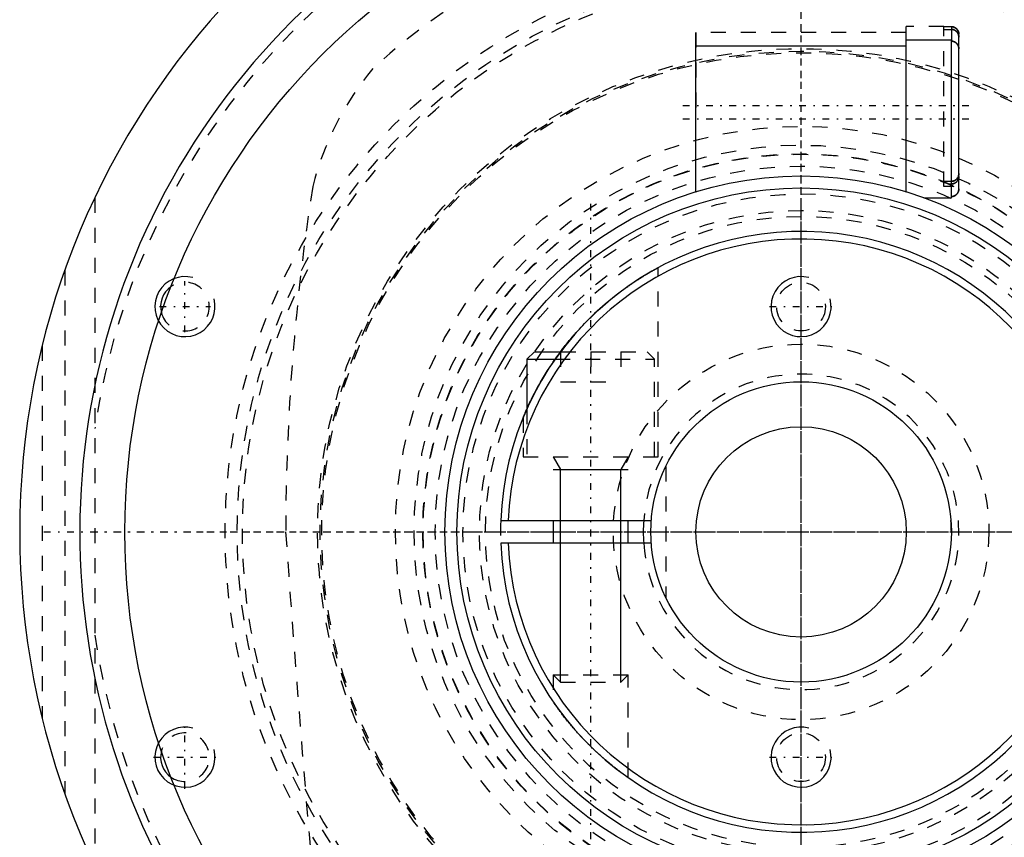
# Model space of a CAD drawing. Extents: x -702 to 139, y -105 to 105.
# Tile 2 of 13: x -702 to -636, y -20 to 34. Entities that reach past the tile are written whole.
import ezdxf

# ---------------------------------------------------------------- set-up
doc = ezdxf.new("R2010")
doc.units = 0
doc.linetypes.add('CENTER', pattern=[1.5, 0.45, -0.5, 0.05, -0.5])
doc.linetypes.add('DASHED', pattern=[2, 1, -1])
for name, color, linetype in [('AM_0', 7, 'CONTINUOUS'), ('AM_10', 7, 'CONTINUOUS'), ('AM_3', 7, 'DASHED'), ('AM_7', 7, 'CENTER')]:
    doc.layers.add(name, color=color, linetype=linetype)

msp = doc.modelspace()

# ---------------------------------------------------------------- linework, layer by layer
at = {"layer": 'AM_0', "color": 7, "linetype": 'CONTINUOUS'}
for p, q in [((-643, 32.35), (-657, 32.35)), ((-657, 22.65), (-657, 32.35)), ((-640, 32.75), (-643, 32.75)), ((-643, 22.643), (-643, 32.75)), ((-640, 22.25), (-640, 32.75)), ((-639.5, 22.836), (-639.5, 32.164)), ((-657, 22.65), (-656.976, 22.65)), ((-643.024, 22.65), (-643, 22.65)), ((-641.837, 22.25), (-640, 22.25)), ((-667.75, 12), (-668.25, 11.5)), ((-667.75, 12), (-666, 12)), ((-668.25, 11.5), (-668.25, 8.182)), ((-668.25, 11.5), (-666.363, 11.5)), ((-669.986, 0.75), (-659.972, 0.75)), ((-666.5, 0.75), (-666.5, -0.75)), ((-661.5, -0.75), (-661.5, 0.75)), ((-659.972, -0.75), (-669.986, -0.75))]:
    msp.add_line(p, q, dxfattribs=at)
for points in [[(-639.5, 32.164, 0), (-639.5, 32.167, 0), (-639.5, 32.174, 0), (-639.5, 32.182, 0), (-639.5, 32.185, 0), (-639.501, 32.189, 0), (-639.501, 32.196, 0), (-639.501, 32.203, 0), (-639.502, 32.21, 0), (-639.503, 32.218, 0), (-639.504, 32.225, 0), (-639.504, 32.229, 0), (-639.505, 32.233, 0), (-639.506, 32.24, 0), (-639.507, 32.247, 0), (-639.508, 32.255, 0), (-639.509, 32.262, 0), (-639.511, 32.27, 0), (-639.512, 32.273, 0), (-639.513, 32.277, 0), (-639.514, 32.284, 0), (-639.516, 32.292, 0), (-639.517, 32.295, 0), (-639.518, 32.299, 0), (-639.52, 32.306, 0), (-639.522, 32.313, 0), (-639.523, 32.317, 0), (-639.524, 32.32, 0), (-639.526, 32.327, 0), (-639.529, 32.334, 0), (-639.531, 32.341, 0), (-639.534, 32.348, 0), (-639.536, 32.354, 0), (-639.538, 32.357, 0), (-639.539, 32.361, 0), (-639.542, 32.367, 0), (-639.544, 32.373, 0), (-639.547, 32.38, 0), (-639.55, 32.386, 0), (-639.554, 32.393, 0), (-639.555, 32.396, 0), (-639.557, 32.4, 0), (-639.56, 32.406, 0), (-639.564, 32.413, 0), (-639.567, 32.419, 0), (-639.571, 32.426, 0), (-639.575, 32.432, 0), (-639.577, 32.435, 0), (-639.579, 32.438, 0), (-639.583, 32.445, 0), (-639.587, 32.451, 0), (-639.591, 32.457, 0), (-639.596, 32.463, 0), (-639.6, 32.469, 0), (-639.602, 32.473, 0), (-639.605, 32.475, 0), (-639.609, 32.481, 0), (-639.614, 32.487, 0), (-639.619, 32.493, 0), (-639.623, 32.498, 0), (-639.628, 32.504, 0), (-639.631, 32.507, 0), (-639.633, 32.509, 0), (-639.638, 32.515, 0), (-639.643, 32.52, 0), (-639.645, 32.522, 0), (-639.647, 32.525, 0), (-639.652, 32.53, 0), (-639.657, 32.534, 0), (-639.66, 32.537, 0), (-639.663, 32.539, 0), (-639.668, 32.544, 0), (-639.673, 32.549, 0), (-639.679, 32.554, 0), (-639.685, 32.559, 0), (-639.69, 32.563, 0), (-639.693, 32.566, 0), (-639.696, 32.568, 0), (-639.702, 32.572, 0), (-639.708, 32.577, 0), (-639.714, 32.581, 0), (-639.721, 32.586, 0), (-639.727, 32.59, 0), (-639.73, 32.592, 0), (-639.733, 32.594, 0), (-639.739, 32.598, 0), (-639.746, 32.602, 0), (-639.752, 32.606, 0), (-639.759, 32.609, 0), (-639.765, 32.613, 0), (-639.769, 32.615, 0), (-639.772, 32.616, 0), (-639.778, 32.62, 0), (-639.785, 32.623, 0), (-639.791, 32.626, 0), (-639.798, 32.629, 0), (-639.804, 32.632, 0), (-639.807, 32.633, 0), (-639.811, 32.634, 0), (-639.817, 32.637, 0), (-639.824, 32.64, 0), (-639.83, 32.642, 0), (-639.837, 32.645, 0), (-639.844, 32.647, 0), (-639.847, 32.648, 0), (-639.851, 32.649, 0), (-639.858, 32.651, 0), (-639.865, 32.653, 0), (-639.869, 32.654, 0), (-639.872, 32.655, 0), (-639.88, 32.657, 0), (-639.887, 32.659, 0), (-639.891, 32.66, 0), (-639.894, 32.661, 0), (-639.902, 32.662, 0), (-639.909, 32.664, 0), (-639.916, 32.665, 0), (-639.924, 32.666, 0), (-639.931, 32.667, 0), (-639.935, 32.668, 0), (-639.939, 32.668, 0), (-639.946, 32.669, 0), (-639.953, 32.67, 0), (-639.961, 32.671, 0), (-639.968, 32.671, 0), (-639.975, 32.672, 0), (-639.979, 32.672, 0), (-639.982, 32.672, 0), (-639.99, 32.672, 0), (-639.997, 32.672, 0), (-640, 32.672, 0)], [(-639.939, 32.669, 0), (-639.935, 32.668, 0), (-639.927, 32.667, 0), (-639.918, 32.665, 0), (-639.914, 32.665, 0), (-639.91, 32.664, 0), (-639.902, 32.662, 0), (-639.893, 32.661, 0), (-639.885, 32.659, 0), (-639.877, 32.657, 0), (-639.869, 32.655, 0), (-639.865, 32.653, 0), (-639.861, 32.652, 0), (-639.853, 32.65, 0), (-639.845, 32.647, 0), (-639.837, 32.645, 0), (-639.83, 32.642, 0), (-639.822, 32.639, 0), (-639.818, 32.638, 0), (-639.815, 32.636, 0), (-639.808, 32.633, 0), (-639.8, 32.63, 0), (-639.797, 32.628, 0)], [(-639.775, 32.618, 0), (-639.77, 32.615, 0), (-639.76, 32.61, 0), (-639.75, 32.604, 0), (-639.746, 32.602, 0), (-639.741, 32.599, 0), (-639.731, 32.593, 0), (-639.722, 32.586, 0), (-639.712, 32.58, 0), (-639.703, 32.573, 0), (-639.694, 32.566, 0), (-639.69, 32.563, 0), (-639.686, 32.559, 0), (-639.677, 32.552, 0), (-639.669, 32.545, 0), (-639.661, 32.538, 0), (-639.653, 32.531, 0), (-639.646, 32.523, 0), (-639.642, 32.519, 0), (-639.639, 32.516, 0), (-639.631, 32.508, 0), (-639.624, 32.5, 0), (-639.621, 32.495, 0)], [(-639.605, 32.476, 0), (-639.599, 32.468, 0), (-639.588, 32.453, 0), (-639.578, 32.437, 0), (-639.573, 32.429, 0), (-639.568, 32.42, 0), (-639.559, 32.404, 0), (-639.551, 32.387, 0), (-639.543, 32.371, 0), (-639.536, 32.355, 0), (-639.53, 32.338, 0), (-639.527, 32.329, 0), (-639.524, 32.32, 0), (-639.519, 32.302, 0), (-639.514, 32.284, 0), (-639.51, 32.265, 0), (-639.507, 32.247, 0), (-639.504, 32.228, 0), (-639.503, 32.219, 0), (-639.502, 32.209, 0), (-639.501, 32.191, 0), (-639.5, 32.173, 0), (-639.5, 32.164, 0)], [(-640, 22.328, 0), (-639.997, 22.328, 0), (-639.99, 22.328, 0), (-639.982, 22.328, 0), (-639.979, 22.328, 0), (-639.975, 22.328, 0), (-639.968, 22.329, 0), (-639.961, 22.329, 0), (-639.953, 22.33, 0), (-639.946, 22.331, 0), (-639.939, 22.332, 0), (-639.935, 22.332, 0), (-639.931, 22.333, 0), (-639.924, 22.334, 0), (-639.916, 22.335, 0), (-639.909, 22.336, 0), (-639.902, 22.338, 0), (-639.894, 22.339, 0), (-639.891, 22.34, 0), (-639.887, 22.341, 0), (-639.88, 22.343, 0), (-639.872, 22.345, 0), (-639.869, 22.346, 0), (-639.865, 22.347, 0), (-639.858, 22.349, 0), (-639.851, 22.351, 0), (-639.847, 22.352, 0), (-639.844, 22.353, 0), (-639.837, 22.355, 0), (-639.83, 22.358, 0), (-639.824, 22.36, 0), (-639.817, 22.363, 0), (-639.811, 22.366, 0), (-639.807, 22.367, 0), (-639.804, 22.368, 0), (-639.798, 22.371, 0), (-639.791, 22.374, 0), (-639.785, 22.377, 0), (-639.778, 22.38, 0), (-639.772, 22.384, 0), (-639.769, 22.385, 0), (-639.765, 22.387, 0), (-639.759, 22.391, 0), (-639.752, 22.394, 0), (-639.746, 22.398, 0), (-639.739, 22.402, 0), (-639.733, 22.406, 0), (-639.73, 22.408, 0), (-639.727, 22.41, 0), (-639.721, 22.414, 0), (-639.714, 22.419, 0), (-639.708, 22.423, 0), (-639.702, 22.428, 0), (-639.696, 22.432, 0), (-639.693, 22.434, 0), (-639.69, 22.437, 0), (-639.685, 22.441, 0), (-639.679, 22.446, 0), (-639.673, 22.451, 0), (-639.668, 22.456, 0), (-639.663, 22.461, 0), (-639.66, 22.463, 0), (-639.657, 22.466, 0), (-639.652, 22.47, 0), (-639.647, 22.475, 0), (-639.645, 22.478, 0), (-639.643, 22.48, 0), (-639.638, 22.485, 0), (-639.633, 22.491, 0), (-639.631, 22.493, 0), (-639.628, 22.496, 0), (-639.623, 22.502, 0), (-639.619, 22.507, 0), (-639.614, 22.513, 0), (-639.609, 22.519, 0), (-639.605, 22.525, 0), (-639.602, 22.527, 0), (-639.6, 22.531, 0), (-639.596, 22.537, 0), (-639.591, 22.543, 0), (-639.587, 22.549, 0), (-639.583, 22.555, 0), (-639.579, 22.562, 0), (-639.577, 22.565, 0), (-639.575, 22.568, 0), (-639.571, 22.574, 0), (-639.567, 22.581, 0), (-639.564, 22.587, 0), (-639.56, 22.594, 0), (-639.557, 22.6, 0), (-639.555, 22.604, 0), (-639.554, 22.607, 0), (-639.55, 22.614, 0), (-639.547, 22.62, 0), (-639.544, 22.627, 0), (-639.542, 22.633, 0), (-639.539, 22.639, 0), (-639.538, 22.643, 0), (-639.536, 22.646, 0), (-639.534, 22.652, 0), (-639.531, 22.659, 0), (-639.529, 22.666, 0), (-639.526, 22.673, 0), (-639.524, 22.68, 0), (-639.523, 22.683, 0), (-639.522, 22.687, 0), (-639.52, 22.694, 0), (-639.518, 22.701, 0), (-639.517, 22.705, 0), (-639.516, 22.708, 0), (-639.514, 22.716, 0), (-639.513, 22.723, 0), (-639.512, 22.727, 0), (-639.511, 22.73, 0), (-639.509, 22.738, 0), (-639.508, 22.745, 0), (-639.507, 22.753, 0), (-639.506, 22.76, 0), (-639.505, 22.767, 0), (-639.504, 22.771, 0), (-639.504, 22.775, 0), (-639.503, 22.782, 0), (-639.502, 22.79, 0), (-639.501, 22.797, 0), (-639.501, 22.804, 0), (-639.501, 22.811, 0), (-639.5, 22.815, 0), (-639.5, 22.818, 0), (-639.5, 22.826, 0), (-639.5, 22.833, 0), (-639.5, 22.836, 0)], [(-639.797, 22.372, 0), (-639.8, 22.37, 0), (-639.806, 22.368, 0), (-639.812, 22.365, 0), (-639.815, 22.364, 0), (-639.818, 22.363, 0), (-639.824, 22.36, 0), (-639.83, 22.358, 0), (-639.837, 22.356, 0), (-639.843, 22.353, 0), (-639.85, 22.351, 0), (-639.853, 22.35, 0), (-639.856, 22.349, 0), (-639.863, 22.347, 0), (-639.869, 22.345, 0), (-639.876, 22.344, 0), (-639.883, 22.342, 0), (-639.89, 22.34, 0), (-639.893, 22.339, 0), (-639.897, 22.339, 0), (-639.904, 22.337, 0), (-639.911, 22.336, 0), (-639.914, 22.335, 0)], [(-639.605, 22.524, 0), (-639.609, 22.519, 0), (-639.617, 22.509, 0), (-639.625, 22.5, 0), (-639.629, 22.495, 0), (-639.633, 22.491, 0), (-639.641, 22.482, 0), (-639.649, 22.474, 0), (-639.658, 22.465, 0), (-639.667, 22.457, 0), (-639.676, 22.449, 0), (-639.68, 22.445, 0), (-639.685, 22.441, 0), (-639.695, 22.433, 0), (-639.705, 22.425, 0), (-639.715, 22.418, 0), (-639.726, 22.411, 0), (-639.737, 22.404, 0), (-639.742, 22.401, 0), (-639.747, 22.397, 0), (-639.758, 22.391, 0), (-639.769, 22.385, 0), (-639.775, 22.382, 0)], [(-639.552, 22.61, 0), (-639.558, 22.599, 0), (-639.57, 22.577, 0), (-639.583, 22.555, 0), (-639.59, 22.545, 0)], [(-639.5, 22.836, 0), (-639.5, 22.831, 0), (-639.5, 22.819, 0), (-639.501, 22.808, 0), (-639.501, 22.802, 0), (-639.502, 22.796, 0), (-639.503, 22.785, 0), (-639.504, 22.773, 0), (-639.505, 22.761, 0), (-639.507, 22.749, 0), (-639.509, 22.737, 0), (-639.511, 22.731, 0), (-639.512, 22.726, 0), (-639.515, 22.714, 0), (-639.518, 22.702, 0), (-639.521, 22.691, 0), (-639.524, 22.68, 0), (-639.528, 22.669, 0), (-639.53, 22.663, 0), (-639.532, 22.658, 0), (-639.536, 22.647, 0), (-639.54, 22.637, 0), (-639.542, 22.632, 0)], [(-666, 12, 0), (-665.95, 12.067, 0), (-665.847, 12.201, 0), (-665.743, 12.335, 0), (-665.69, 12.402, 0), (-665.637, 12.469, 0), (-665.531, 12.602, 0), (-665.423, 12.733, 0), (-665.313, 12.865, 0), (-665.203, 12.995, 0), (-665.092, 13.124, 0), (-665.036, 13.188, 0), (-664.98, 13.252, 0), (-664.866, 13.379, 0), (-664.752, 13.504, 0), (-664.638, 13.628, 0), (-664.523, 13.751, 0), (-664.407, 13.872, 0), (-664.349, 13.932, 0), (-664.291, 13.992, 0), (-664.175, 14.109, 0), (-664.058, 14.226, 0), (-664, 14.283, 0)], [(-668.5, 7.599, 0), (-668.5, 7.6, 0), (-668.498, 7.605, 0), (-668.494, 7.614, 0), (-668.491, 7.62, 0), (-668.489, 7.627, 0), (-668.481, 7.645, 0), (-668.473, 7.666, 0), (-668.462, 7.691, 0), (-668.451, 7.719, 0), (-668.437, 7.75, 0), (-668.43, 7.767, 0), (-668.423, 7.785, 0), (-668.407, 7.822, 0), (-668.39, 7.862, 0), (-668.371, 7.905, 0), (-668.352, 7.95, 0), (-668.331, 7.998, 0), (-668.32, 8.023, 0), (-668.309, 8.048, 0), (-668.286, 8.1, 0), (-668.262, 8.154, 0), (-668.25, 8.182, 0)], [(-661.5, -16.363, 0), (-661.5, -16.363, 0), (-661.503, -16.361, 0), (-661.509, -16.357, 0), (-661.513, -16.354, 0), (-661.518, -16.35, 0), (-661.53, -16.342, 0), (-661.546, -16.331, 0), (-661.564, -16.318, 0), (-661.585, -16.303, 0), (-661.61, -16.285, 0), (-661.623, -16.276, 0), (-661.637, -16.266, 0), (-661.667, -16.245, 0), (-661.699, -16.221, 0), (-661.735, -16.196, 0), (-661.772, -16.168, 0), (-661.812, -16.139, 0), (-661.833, -16.124, 0), (-661.855, -16.108, 0), (-661.899, -16.076, 0), (-661.944, -16.042, 0), (-661.968, -16.024, 0), (-661.992, -16.006, 0), (-662.04, -15.97, 0), (-662.09, -15.932, 0), (-662.115, -15.913, 0), (-662.141, -15.894, 0), (-662.192, -15.854, 0), (-662.246, -15.813, 0), (-662.3, -15.77, 0), (-662.356, -15.726, 0), (-662.414, -15.681, 0), (-662.443, -15.658, 0), (-662.472, -15.635, 0), (-662.532, -15.587, 0), (-662.593, -15.538, 0), (-662.655, -15.487, 0), (-662.717, -15.436, 0), (-662.781, -15.383, 0), (-662.813, -15.357, 0), (-662.845, -15.33, 0), (-662.91, -15.275, 0), (-662.975, -15.22, 0), (-663.041, -15.164, 0), (-663.107, -15.107, 0), (-663.173, -15.049, 0), (-663.206, -15.02, 0), (-663.239, -14.991, 0), (-663.306, -14.932, 0), (-663.372, -14.872, 0), (-663.439, -14.812, 0), (-663.505, -14.752, 0), (-663.571, -14.692, 0), (-663.603, -14.661, 0), (-663.636, -14.631, 0), (-663.701, -14.57, 0), (-663.765, -14.509, 0), (-663.829, -14.449, 0), (-663.892, -14.388, 0), (-663.954, -14.328, 0), (-663.985, -14.298, 0), (-664.015, -14.268, 0), (-664.076, -14.207, 0), (-664.138, -14.146, 0), (-664.169, -14.116, 0), (-664.2, -14.084, 0), (-664.261, -14.022, 0), (-664.323, -13.959, 0), (-664.354, -13.927, 0), (-664.385, -13.895, 0), (-664.447, -13.831, 0), (-664.508, -13.766, 0), (-664.57, -13.701, 0), (-664.631, -13.636, 0), (-664.692, -13.57, 0), (-664.722, -13.538, 0), (-664.752, -13.505, 0), (-664.812, -13.439, 0), (-664.872, -13.372, 0), (-664.931, -13.306, 0), (-664.99, -13.24, 0), (-665.048, -13.174, 0), (-665.077, -13.141, 0), (-665.106, -13.108, 0), (-665.163, -13.042, 0), (-665.219, -12.976, 0), (-665.274, -12.911, 0), (-665.329, -12.846, 0), (-665.383, -12.782, 0), (-665.409, -12.749, 0), (-665.436, -12.718, 0), (-665.488, -12.654, 0), (-665.539, -12.591, 0), (-665.589, -12.529, 0), (-665.639, -12.467, 0), (-665.687, -12.407, 0), (-665.711, -12.376, 0), (-665.734, -12.347, 0), (-665.78, -12.288, 0), (-665.825, -12.23, 0), (-665.869, -12.173, 0), (-665.911, -12.117, 0), (-665.953, -12.062, 0), (-665.974, -12.034, 0), (-665.995, -12.007, 0), (-666.036, -11.952, 0), (-666.076, -11.898, 0), (-666.096, -11.872, 0), (-666.115, -11.845, 0), (-666.153, -11.793, 0), (-666.19, -11.743, 0), (-666.208, -11.718, 0), (-666.225, -11.694, 0), (-666.259, -11.647, 0), (-666.291, -11.602, 0), (-666.321, -11.559, 0), (-666.349, -11.519, 0), (-666.376, -11.482, 0), (-666.388, -11.465, 0), (-666.399, -11.448, 0), (-666.421, -11.417, 0), (-666.44, -11.389, 0), (-666.457, -11.365, 0), (-666.471, -11.345, 0), (-666.482, -11.328, 0), (-666.487, -11.322, 0), (-666.491, -11.316, 0), (-666.497, -11.307, 0), (-666.5, -11.303, 0), (-666.5, -11.303, 0)]]:
    msp.add_polyline3d(points, dxfattribs=at)
for radius in [45, 23.7, 22.9, 10, 7]:
    msp.add_circle((-650, 0), radius, dxfattribs=at)
for centre, radius, start, end in [((-650, 0), 52, 95.6838, 264.3162), ((-650, 0), 48, 81.61446, 295.74352), ((-650, 0), 20, 182.1491, 177.8509), ((-650, 0), 19.5, 182.20423, 177.79577), ((-691, 15), 1.621, 125.21, 194.59954), ((-650, 0), 10.5, 175.90396, 184.09604), ((-691, -15), 1.621, 165.40046, 234.79)]:
    msp.add_arc(centre, radius, start, end, dxfattribs=at)
at = {"layer": 'AM_10', "color": 7, "linetype": 'CONTINUOUS'}
for p, q in [((-666.5, 5), (-666.01, 4.15)), ((-661.5, 5), (-661.99, 4.15)), ((-666.5, 4.15), (-661.5, 4.15)), ((-666.01, -10), (-666.01, 4.15)), ((-661.99, -10), (-661.99, 4.15))]:
    msp.add_line(p, q, dxfattribs=at)
for centre in [(-691, 15), (-650, 15), (-691, -15), (-650, -15)]:
    msp.add_arc(centre, 2, 75, 15, dxfattribs=at)
at = {"layer": 'AM_3', "color": 6, "linetype": 'DASHED'}
for p, q in [((-640.5, 33.65), (-643, 33.65)), ((-643, 32.75), (-643, 33.65)), ((-640.5, 23), (-640.5, 33.65)), ((-640, 33.635), (-640.5, 33.635)), ((-640.5, 33.46), (-640, 33.46)), ((-640, 33.635), (-640, 32.672)), ((-639.988, 33.46), (-640, 33.46)), ((-643, 33.25), (-657, 33.25)), ((-657, 32.35), (-657, 33.25)), ((-657, 33.25), (-657, 27.5)), ((-639.5, 32.164), (-639.5, 33.133)), ((-639.5, 32.939), (-639.5, 32.951)), ((-640, 23.34), (-640.5, 23.34)), ((-640.5, 23.287), (-640.5, 23.34)), ((-639.825, 23), (-640.5, 23)), ((-640.207, 23.165), (-640, 23.165)), ((-697, 22.249), (-697, -22.249)), ((-699, 17.407), (-699, -17.407)), ((-659.5, 5), (-659.5, 17.6)), ((-700.5, 12.4), (-700.5, -12.4)), ((-666, 12), (-660.25, 12)), ((-666, 12), (-666, 10)), ((-664, 12), (-664, 10)), ((-662, 12), (-662, 10)), ((-659.75, 11.5), (-660.25, 12)), ((-666.363, 11.5), (-659.75, 11.5)), ((-659.75, 5), (-659.75, 11.5)), ((-666, 10), (-662, 10)), ((-668.25, 8.182), (-668.25, 5)), ((-668.5, 7.599), (-668.5, 5)), ((-668.5, 5), (-659.5, 5)), ((-659, 4.359), (-659, -4.359)), ((-666.5, -9.509), (-666.5, -11.303)), ((-666.5, -9.509), (-666.01, -10)), ((-666.5, -9.509), (-661.5, -9.509)), ((-661.99, -10), (-661.5, -9.509)), ((-661.5, -16.363), (-661.5, -9.509)), ((-666.01, -10), (-661.99, -10))]:
    msp.add_line(p, q, dxfattribs=at)
for points in [[(-639.5, 33.133, 0), (-639.5, 33.137, 0), (-639.5, 33.144, 0), (-639.5, 33.151, 0), (-639.5, 33.154, 0), (-639.501, 33.158, 0), (-639.501, 33.165, 0), (-639.502, 33.172, 0), (-639.502, 33.179, 0), (-639.503, 33.187, 0), (-639.504, 33.194, 0), (-639.504, 33.198, 0), (-639.505, 33.201, 0), (-639.506, 33.209, 0), (-639.507, 33.216, 0), (-639.508, 33.223, 0), (-639.51, 33.231, 0), (-639.511, 33.238, 0), (-639.512, 33.242, 0), (-639.513, 33.245, 0), (-639.514, 33.253, 0), (-639.516, 33.26, 0), (-639.517, 33.264, 0), (-639.518, 33.267, 0), (-639.52, 33.274, 0), (-639.522, 33.281, 0), (-639.523, 33.285, 0), (-639.524, 33.288, 0), (-639.527, 33.295, 0), (-639.529, 33.302, 0), (-639.532, 33.309, 0), (-639.534, 33.315, 0), (-639.537, 33.322, 0), (-639.538, 33.325, 0), (-639.539, 33.328, 0), (-639.542, 33.334, 0), (-639.545, 33.341, 0), (-639.548, 33.347, 0), (-639.551, 33.354, 0), (-639.554, 33.36, 0), (-639.556, 33.364, 0), (-639.558, 33.367, 0), (-639.561, 33.373, 0), (-639.565, 33.38, 0), (-639.568, 33.386, 0), (-639.572, 33.393, 0), (-639.576, 33.399, 0), (-639.578, 33.402, 0), (-639.58, 33.405, 0), (-639.584, 33.412, 0), (-639.588, 33.418, 0), (-639.593, 33.424, 0), (-639.597, 33.43, 0), (-639.601, 33.436, 0), (-639.604, 33.439, 0), (-639.606, 33.442, 0), (-639.61, 33.448, 0), (-639.615, 33.453, 0), (-639.62, 33.459, 0), (-639.624, 33.464, 0), (-639.629, 33.47, 0), (-639.632, 33.472, 0), (-639.634, 33.475, 0), (-639.639, 33.48, 0), (-639.644, 33.485, 0), (-639.646, 33.488, 0), (-639.649, 33.49, 0), (-639.654, 33.495, 0), (-639.659, 33.5, 0), (-639.661, 33.502, 0), (-639.664, 33.505, 0), (-639.669, 33.509, 0), (-639.675, 33.514, 0), (-639.68, 33.519, 0), (-639.686, 33.523, 0), (-639.692, 33.528, 0), (-639.695, 33.53, 0), (-639.698, 33.533, 0), (-639.704, 33.537, 0), (-639.71, 33.541, 0), (-639.716, 33.546, 0), (-639.722, 33.55, 0), (-639.728, 33.554, 0), (-639.731, 33.556, 0), (-639.734, 33.558, 0), (-639.741, 33.562, 0), (-639.747, 33.566, 0), (-639.754, 33.57, 0), (-639.76, 33.573, 0), (-639.767, 33.577, 0), (-639.77, 33.578, 0), (-639.773, 33.58, 0), (-639.779, 33.583, 0), (-639.786, 33.586, 0), (-639.792, 33.589, 0), (-639.799, 33.592, 0), (-639.805, 33.595, 0), (-639.808, 33.596, 0), (-639.812, 33.598, 0), (-639.818, 33.6, 0), (-639.825, 33.603, 0), (-639.831, 33.605, 0), (-639.838, 33.608, 0), (-639.845, 33.61, 0), (-639.848, 33.611, 0), (-639.852, 33.612, 0), (-639.859, 33.614, 0), (-639.866, 33.616, 0), (-639.87, 33.617, 0), (-639.873, 33.618, 0), (-639.88, 33.62, 0), (-639.888, 33.622, 0), (-639.891, 33.623, 0), (-639.895, 33.624, 0), (-639.902, 33.625, 0), (-639.91, 33.626, 0), (-639.917, 33.628, 0), (-639.924, 33.629, 0), (-639.932, 33.63, 0), (-639.935, 33.631, 0), (-639.939, 33.631, 0), (-639.946, 33.632, 0), (-639.954, 33.633, 0), (-639.961, 33.633, 0), (-639.968, 33.634, 0), (-639.975, 33.634, 0), (-639.979, 33.634, 0), (-639.983, 33.634, 0), (-639.99, 33.635, 0), (-639.997, 33.635, 0), (-640, 33.635, 0)], [(-640, 33.635, 0), (-639.997, 33.635, 0), (-639.99, 33.635, 0), (-639.983, 33.634, 0), (-639.98, 33.634, 0), (-639.977, 33.634, 0), (-639.97, 33.634, 0), (-639.963, 33.633, 0), (-639.956, 33.633, 0), (-639.949, 33.632, 0), (-639.942, 33.631, 0), (-639.939, 33.631, 0), (-639.935, 33.63, 0), (-639.928, 33.63, 0), (-639.921, 33.628, 0), (-639.914, 33.627, 0), (-639.907, 33.626, 0), (-639.9, 33.625, 0), (-639.896, 33.624, 0), (-639.893, 33.623, 0), (-639.886, 33.622, 0), (-639.879, 33.62, 0), (-639.876, 33.619, 0), (-639.872, 33.618, 0), (-639.865, 33.616, 0), (-639.859, 33.614, 0), (-639.855, 33.613, 0), (-639.852, 33.612, 0), (-639.845, 33.61, 0), (-639.839, 33.608, 0), (-639.832, 33.606, 0), (-639.826, 33.603, 0), (-639.82, 33.601, 0), (-639.817, 33.6, 0), (-639.813, 33.599, 0), (-639.807, 33.596, 0), (-639.801, 33.593, 0), (-639.795, 33.591, 0), (-639.789, 33.588, 0), (-639.783, 33.585, 0), (-639.78, 33.583, 0), (-639.777, 33.582, 0), (-639.771, 33.579, 0), (-639.764, 33.576, 0), (-639.758, 33.572, 0), (-639.752, 33.569, 0), (-639.746, 33.565, 0), (-639.743, 33.563, 0), (-639.74, 33.561, 0), (-639.734, 33.558, 0), (-639.728, 33.554, 0), (-639.722, 33.55, 0), (-639.716, 33.546, 0), (-639.71, 33.542, 0), (-639.707, 33.54, 0), (-639.704, 33.538, 0), (-639.699, 33.533, 0), (-639.693, 33.529, 0), (-639.687, 33.525, 0), (-639.682, 33.52, 0), (-639.677, 33.516, 0), (-639.674, 33.514, 0), (-639.671, 33.511, 0), (-639.666, 33.507, 0), (-639.661, 33.502, 0), (-639.659, 33.5, 0), (-639.656, 33.498, 0), (-639.652, 33.493, 0), (-639.647, 33.488, 0), (-639.645, 33.486, 0), (-639.642, 33.484, 0), (-639.638, 33.479, 0), (-639.633, 33.474, 0), (-639.628, 33.469, 0), (-639.624, 33.464, 0), (-639.619, 33.458, 0), (-639.617, 33.456, 0), (-639.615, 33.453, 0), (-639.61, 33.448, 0), (-639.606, 33.442, 0), (-639.602, 33.437, 0), (-639.598, 33.431, 0), (-639.593, 33.425, 0), (-639.591, 33.422, 0), (-639.589, 33.419, 0), (-639.585, 33.413, 0), (-639.581, 33.407, 0), (-639.577, 33.401, 0), (-639.574, 33.395, 0), (-639.57, 33.389, 0), (-639.568, 33.386, 0), (-639.566, 33.383, 0), (-639.563, 33.377, 0), (-639.56, 33.371, 0), (-639.556, 33.365, 0), (-639.553, 33.358, 0), (-639.55, 33.352, 0), (-639.549, 33.349, 0), (-639.547, 33.346, 0), (-639.544, 33.34, 0), (-639.542, 33.334, 0), (-639.539, 33.328, 0), (-639.537, 33.322, 0), (-639.534, 33.315, 0), (-639.533, 33.312, 0), (-639.532, 33.309, 0), (-639.529, 33.303, 0), (-639.527, 33.296, 0), (-639.526, 33.293, 0), (-639.525, 33.29, 0), (-639.523, 33.283, 0), (-639.521, 33.277, 0), (-639.52, 33.273, 0), (-639.519, 33.27, 0), (-639.517, 33.263, 0), (-639.515, 33.256, 0), (-639.514, 33.249, 0), (-639.512, 33.242, 0), (-639.51, 33.235, 0), (-639.51, 33.232, 0), (-639.509, 33.228, 0), (-639.508, 33.221, 0), (-639.507, 33.214, 0), (-639.505, 33.207, 0), (-639.504, 33.2, 0), (-639.504, 33.193, 0), (-639.503, 33.19, 0), (-639.503, 33.186, 0), (-639.502, 33.179, 0), (-639.502, 33.172, 0), (-639.501, 33.169, 0)], [(-640, 33.46, 0), (-639.996, 33.46, 0), (-639.989, 33.46, 0), (-639.982, 33.46, 0), (-639.979, 33.459, 0), (-639.975, 33.459, 0), (-639.968, 33.459, 0), (-639.96, 33.458, 0), (-639.953, 33.458, 0), (-639.945, 33.457, 0), (-639.938, 33.456, 0), (-639.934, 33.455, 0), (-639.93, 33.455, 0), (-639.923, 33.454, 0), (-639.915, 33.452, 0), (-639.908, 33.451, 0), (-639.9, 33.449, 0), (-639.893, 33.448, 0), (-639.889, 33.447, 0), (-639.886, 33.446, 0), (-639.878, 33.444, 0), (-639.871, 33.442, 0), (-639.867, 33.441, 0), (-639.864, 33.44, 0), (-639.856, 33.438, 0), (-639.849, 33.436, 0), (-639.846, 33.435, 0), (-639.842, 33.433, 0), (-639.835, 33.431, 0), (-639.829, 33.428, 0), (-639.822, 33.426, 0), (-639.815, 33.423, 0), (-639.809, 33.42, 0), (-639.806, 33.419, 0), (-639.802, 33.418, 0), (-639.796, 33.415, 0), (-639.789, 33.412, 0), (-639.783, 33.408, 0), (-639.776, 33.405, 0), (-639.769, 33.401, 0), (-639.766, 33.4, 0), (-639.763, 33.398, 0), (-639.756, 33.394, 0), (-639.75, 33.39, 0), (-639.743, 33.386, 0), (-639.737, 33.382, 0), (-639.731, 33.378, 0), (-639.727, 33.376, 0), (-639.724, 33.374, 0), (-639.718, 33.369, 0), (-639.712, 33.365, 0), (-639.706, 33.36, 0), (-639.7, 33.356, 0), (-639.694, 33.351, 0), (-639.691, 33.349, 0), (-639.688, 33.346, 0), (-639.682, 33.341, 0), (-639.677, 33.337, 0), (-639.671, 33.332, 0), (-639.666, 33.327, 0), (-639.66, 33.322, 0), (-639.658, 33.319, 0), (-639.655, 33.317, 0), (-639.65, 33.312, 0), (-639.645, 33.307, 0), (-639.643, 33.304, 0), (-639.641, 33.302, 0), (-639.636, 33.296, 0), (-639.631, 33.291, 0), (-639.628, 33.288, 0), (-639.626, 33.285, 0), (-639.621, 33.28, 0), (-639.617, 33.274, 0), (-639.612, 33.268, 0), (-639.607, 33.262, 0), (-639.603, 33.256, 0), (-639.601, 33.253, 0), (-639.598, 33.25, 0), (-639.594, 33.243, 0), (-639.59, 33.237, 0), (-639.585, 33.231, 0), (-639.581, 33.224, 0), (-639.577, 33.218, 0), (-639.575, 33.215, 0), (-639.573, 33.211, 0), (-639.57, 33.205, 0), (-639.566, 33.198, 0), (-639.562, 33.192, 0), (-639.559, 33.185, 0), (-639.556, 33.178, 0), (-639.554, 33.175, 0), (-639.552, 33.172, 0), (-639.549, 33.165, 0), (-639.546, 33.158, 0), (-639.543, 33.152, 0), (-639.541, 33.145, 0), (-639.538, 33.139, 0), (-639.537, 33.135, 0), (-639.535, 33.132, 0), (-639.533, 33.125, 0), (-639.53, 33.119, 0), (-639.528, 33.112, 0), (-639.526, 33.105, 0), (-639.524, 33.098, 0), (-639.522, 33.094, 0), (-639.521, 33.09, 0), (-639.519, 33.083, 0), (-639.517, 33.076, 0), (-639.516, 33.072, 0), (-639.516, 33.068, 0), (-639.514, 33.061, 0), (-639.512, 33.054, 0), (-639.511, 33.05, 0), (-639.511, 33.046, 0), (-639.509, 33.039, 0), (-639.508, 33.031, 0), (-639.507, 33.024, 0), (-639.505, 33.016, 0), (-639.504, 33.009, 0), (-639.504, 33.005, 0), (-639.504, 33.001, 0), (-639.503, 32.994, 0), (-639.502, 32.986, 0), (-639.501, 32.979, 0), (-639.501, 32.971, 0), (-639.501, 32.964, 0), (-639.5, 32.96, 0), (-639.5, 32.957, 0), (-639.5, 32.95, 0), (-639.5, 32.943, 0), (-639.5, 32.939, 0)], [(-639.964, 33.459, 0), (-639.968, 33.459, 0), (-639.976, 33.459, 0), (-639.984, 33.46, 0), (-639.988, 33.46, 0)], [(-639.863, 33.44, 0), (-639.866, 33.441, 0), (-639.871, 33.442, 0), (-639.877, 33.444, 0), (-639.879, 33.445, 0), (-639.882, 33.445, 0), (-639.888, 33.447, 0), (-639.893, 33.448, 0), (-639.899, 33.449, 0), (-639.905, 33.45, 0), (-639.91, 33.451, 0), (-639.913, 33.452, 0), (-639.916, 33.452, 0), (-639.921, 33.453, 0), (-639.927, 33.454, 0), (-639.947, 33.457, 0), (-639.964, 33.459, 0)], [(-639.839, 33.432, 0), (-639.843, 33.434, 0), (-639.851, 33.436, 0), (-639.859, 33.439, 0), (-639.863, 33.44, 0)], [(-639.816, 33.424, 0), (-639.82, 33.425, 0), (-639.828, 33.428, 0), (-639.835, 33.431, 0), (-639.839, 33.432, 0)], [(-639.795, 33.414, 0), (-639.798, 33.416, 0), (-639.806, 33.419, 0), (-639.813, 33.422, 0), (-639.816, 33.424, 0)], [(-639.708, 33.362, 0), (-639.721, 33.372, 0), (-639.75, 33.391, 0), (-639.78, 33.407, 0), (-639.795, 33.414, 0)], [(-639.687, 33.346, 0), (-639.691, 33.349, 0), (-639.697, 33.354, 0), (-639.704, 33.359, 0), (-639.708, 33.362, 0)], [(-639.603, 33.256, 0), (-639.605, 33.259, 0), (-639.609, 33.265, 0), (-639.614, 33.27, 0), (-639.616, 33.273, 0), (-639.618, 33.276, 0), (-639.623, 33.281, 0), (-639.627, 33.286, 0), (-639.632, 33.292, 0), (-639.636, 33.297, 0), (-639.641, 33.302, 0), (-639.643, 33.304, 0), (-639.645, 33.307, 0), (-639.65, 33.311, 0), (-639.655, 33.316, 0), (-639.659, 33.321, 0), (-639.664, 33.325, 0), (-639.669, 33.33, 0), (-639.672, 33.332, 0), (-639.674, 33.335, 0), (-639.679, 33.339, 0), (-639.685, 33.344, 0), (-639.687, 33.346, 0)], [(-639.588, 33.235, 0), (-639.591, 33.239, 0), (-639.596, 33.246, 0), (-639.601, 33.253, 0), (-639.603, 33.256, 0)], [(-639.5, 32.951, 0), (-639.5, 32.959, 0), (-639.501, 32.975, 0), (-639.503, 32.992, 0), (-639.503, 33, 0), (-639.504, 33.009, 0), (-639.507, 33.026, 0), (-639.51, 33.043, 0), (-639.513, 33.06, 0), (-639.518, 33.076, 0), (-639.522, 33.093, 0), (-639.525, 33.101, 0), (-639.527, 33.109, 0), (-639.532, 33.124, 0), (-639.538, 33.139, 0), (-639.544, 33.154, 0), (-639.551, 33.169, 0), (-639.558, 33.184, 0), (-639.562, 33.191, 0), (-639.566, 33.199, 0), (-639.575, 33.213, 0), (-639.584, 33.228, 0), (-639.588, 33.235, 0)], [(-639.501, 33.169, 0), (-639.501, 33.163, 0), (-639.5, 33.151, 0), (-639.5, 33.139, 0), (-639.5, 33.133, 0)], [(-640, 32.672, 0), (-639.99, 32.672, 0), (-639.97, 32.671, 0), (-639.95, 32.67, 0), (-639.939, 32.669, 0)], [(-639.797, 32.628, 0), (-639.793, 32.627, 0), (-639.786, 32.623, 0), (-639.778, 32.62, 0), (-639.775, 32.618, 0)], [(-639.621, 32.495, 0), (-639.618, 32.492, 0), (-639.613, 32.486, 0), (-639.608, 32.479, 0), (-639.605, 32.476, 0)], [(-639.5, 23.861, 0), (-639.5, 23.857, 0), (-639.5, 23.85, 0), (-639.5, 23.843, 0), (-639.5, 23.84, 0), (-639.501, 23.836, 0), (-639.501, 23.829, 0), (-639.501, 23.821, 0), (-639.502, 23.814, 0), (-639.503, 23.806, 0), (-639.504, 23.799, 0), (-639.504, 23.795, 0), (-639.504, 23.791, 0), (-639.505, 23.784, 0), (-639.507, 23.776, 0), (-639.508, 23.769, 0), (-639.509, 23.761, 0), (-639.511, 23.754, 0), (-639.511, 23.75, 0), (-639.512, 23.746, 0), (-639.514, 23.739, 0), (-639.516, 23.732, 0), (-639.516, 23.728, 0), (-639.517, 23.724, 0), (-639.519, 23.717, 0), (-639.521, 23.71, 0), (-639.522, 23.706, 0), (-639.524, 23.702, 0), (-639.526, 23.695, 0), (-639.528, 23.688, 0), (-639.53, 23.681, 0), (-639.533, 23.675, 0), (-639.535, 23.668, 0), (-639.537, 23.665, 0), (-639.538, 23.661, 0), (-639.541, 23.655, 0), (-639.543, 23.648, 0), (-639.546, 23.642, 0), (-639.549, 23.635, 0), (-639.552, 23.628, 0), (-639.554, 23.625, 0), (-639.556, 23.622, 0), (-639.559, 23.615, 0), (-639.562, 23.608, 0), (-639.566, 23.602, 0), (-639.57, 23.595, 0), (-639.573, 23.589, 0), (-639.575, 23.585, 0), (-639.577, 23.582, 0), (-639.581, 23.576, 0), (-639.585, 23.569, 0), (-639.59, 23.563, 0), (-639.594, 23.557, 0), (-639.598, 23.55, 0), (-639.601, 23.547, 0), (-639.603, 23.544, 0), (-639.607, 23.538, 0), (-639.612, 23.532, 0), (-639.617, 23.526, 0), (-639.621, 23.52, 0), (-639.626, 23.515, 0), (-639.628, 23.512, 0), (-639.631, 23.509, 0), (-639.636, 23.504, 0), (-639.641, 23.498, 0), (-639.643, 23.496, 0), (-639.645, 23.493, 0), (-639.65, 23.488, 0), (-639.655, 23.483, 0), (-639.658, 23.481, 0), (-639.66, 23.478, 0), (-639.666, 23.473, 0), (-639.671, 23.468, 0), (-639.677, 23.463, 0), (-639.682, 23.459, 0), (-639.688, 23.454, 0), (-639.691, 23.451, 0), (-639.694, 23.449, 0), (-639.7, 23.444, 0), (-639.706, 23.44, 0), (-639.712, 23.435, 0), (-639.718, 23.431, 0), (-639.724, 23.426, 0), (-639.727, 23.424, 0), (-639.731, 23.422, 0), (-639.737, 23.418, 0), (-639.743, 23.414, 0), (-639.75, 23.41, 0), (-639.756, 23.406, 0), (-639.763, 23.402, 0), (-639.766, 23.4, 0), (-639.769, 23.399, 0), (-639.776, 23.395, 0), (-639.783, 23.392, 0), (-639.789, 23.388, 0), (-639.796, 23.385, 0), (-639.802, 23.382, 0), (-639.806, 23.381, 0), (-639.809, 23.38, 0), (-639.815, 23.377, 0), (-639.822, 23.374, 0), (-639.829, 23.372, 0), (-639.835, 23.369, 0), (-639.842, 23.367, 0), (-639.846, 23.365, 0), (-639.849, 23.364, 0), (-639.856, 23.362, 0), (-639.864, 23.36, 0), (-639.867, 23.359, 0), (-639.871, 23.358, 0), (-639.878, 23.356, 0), (-639.886, 23.354, 0), (-639.889, 23.353, 0), (-639.893, 23.352, 0), (-639.9, 23.351, 0), (-639.908, 23.349, 0), (-639.915, 23.348, 0), (-639.923, 23.346, 0), (-639.93, 23.345, 0), (-639.934, 23.345, 0), (-639.938, 23.344, 0), (-639.945, 23.343, 0), (-639.953, 23.342, 0), (-639.96, 23.342, 0), (-639.968, 23.341, 0), (-639.975, 23.341, 0), (-639.979, 23.341, 0), (-639.982, 23.34, 0), (-639.989, 23.34, 0), (-639.996, 23.34, 0), (-640, 23.34, 0)], [(-640, 23.165, 0), (-639.997, 23.165, 0), (-639.99, 23.165, 0), (-639.983, 23.166, 0), (-639.979, 23.166, 0), (-639.975, 23.166, 0), (-639.968, 23.166, 0), (-639.961, 23.167, 0), (-639.954, 23.167, 0), (-639.946, 23.168, 0), (-639.939, 23.169, 0), (-639.935, 23.169, 0), (-639.932, 23.17, 0), (-639.924, 23.171, 0), (-639.917, 23.172, 0), (-639.91, 23.174, 0), (-639.902, 23.175, 0), (-639.895, 23.176, 0), (-639.891, 23.177, 0), (-639.888, 23.178, 0), (-639.88, 23.18, 0), (-639.873, 23.182, 0), (-639.87, 23.183, 0), (-639.866, 23.184, 0), (-639.859, 23.186, 0), (-639.852, 23.188, 0), (-639.848, 23.189, 0), (-639.845, 23.19, 0), (-639.838, 23.192, 0), (-639.831, 23.195, 0), (-639.825, 23.197, 0), (-639.818, 23.2, 0), (-639.812, 23.202, 0), (-639.808, 23.204, 0), (-639.805, 23.205, 0), (-639.799, 23.208, 0), (-639.792, 23.211, 0), (-639.786, 23.214, 0), (-639.779, 23.217, 0), (-639.773, 23.22, 0), (-639.77, 23.222, 0), (-639.767, 23.223, 0), (-639.76, 23.227, 0), (-639.754, 23.23, 0), (-639.747, 23.234, 0), (-639.741, 23.238, 0), (-639.734, 23.242, 0), (-639.731, 23.244, 0), (-639.728, 23.246, 0), (-639.722, 23.25, 0), (-639.716, 23.254, 0), (-639.71, 23.259, 0), (-639.704, 23.263, 0), (-639.698, 23.267, 0), (-639.695, 23.27, 0), (-639.692, 23.272, 0), (-639.686, 23.277, 0), (-639.68, 23.281, 0), (-639.675, 23.286, 0), (-639.669, 23.291, 0), (-639.664, 23.295, 0), (-639.661, 23.298, 0), (-639.659, 23.3, 0), (-639.654, 23.305, 0), (-639.649, 23.31, 0), (-639.646, 23.312, 0), (-639.644, 23.315, 0), (-639.639, 23.32, 0), (-639.634, 23.325, 0), (-639.632, 23.328, 0), (-639.629, 23.33, 0), (-639.624, 23.336, 0), (-639.62, 23.341, 0), (-639.615, 23.347, 0), (-639.61, 23.352, 0), (-639.606, 23.358, 0), (-639.604, 23.361, 0), (-639.601, 23.364, 0), (-639.597, 23.37, 0), (-639.593, 23.376, 0), (-639.588, 23.382, 0), (-639.584, 23.388, 0), (-639.58, 23.395, 0), (-639.578, 23.398, 0), (-639.576, 23.401, 0), (-639.572, 23.407, 0), (-639.568, 23.414, 0), (-639.565, 23.42, 0), (-639.561, 23.427, 0), (-639.558, 23.433, 0), (-639.556, 23.436, 0), (-639.554, 23.44, 0), (-639.551, 23.446, 0), (-639.548, 23.453, 0), (-639.545, 23.459, 0), (-639.542, 23.466, 0), (-639.539, 23.472, 0), (-639.538, 23.475, 0), (-639.537, 23.478, 0), (-639.534, 23.485, 0), (-639.532, 23.491, 0), (-639.529, 23.498, 0), (-639.527, 23.505, 0), (-639.524, 23.512, 0), (-639.523, 23.515, 0), (-639.522, 23.519, 0), (-639.52, 23.526, 0), (-639.518, 23.533, 0), (-639.517, 23.536, 0), (-639.516, 23.54, 0), (-639.514, 23.547, 0), (-639.513, 23.555, 0), (-639.512, 23.558, 0), (-639.511, 23.562, 0), (-639.51, 23.569, 0), (-639.508, 23.577, 0), (-639.507, 23.584, 0), (-639.506, 23.591, 0), (-639.505, 23.599, 0), (-639.504, 23.602, 0), (-639.504, 23.606, 0), (-639.503, 23.613, 0), (-639.502, 23.621, 0), (-639.502, 23.628, 0), (-639.501, 23.635, 0), (-639.501, 23.642, 0), (-639.5, 23.646, 0), (-639.5, 23.649, 0), (-639.5, 23.656, 0), (-639.5, 23.663, 0), (-639.5, 23.667, 0)], [(-639.5, 23.667, 0), (-639.5, 23.65, 0), (-639.501, 23.63, 0), (-639.502, 23.624, 0), (-639.502, 23.619, 0), (-639.503, 23.616, 0), (-639.503, 23.613, 0), (-639.504, 23.607, 0), (-639.504, 23.601, 0), (-639.505, 23.595, 0), (-639.506, 23.589, 0), (-639.507, 23.583, 0), (-639.507, 23.581, 0), (-639.508, 23.578, 0), (-639.509, 23.572, 0), (-639.51, 23.566, 0), (-639.511, 23.563, 0), (-639.511, 23.56, 0), (-639.513, 23.554, 0), (-639.514, 23.548, 0), (-639.515, 23.546, 0), (-639.516, 23.543, 0), (-639.517, 23.537, 0), (-639.519, 23.531, 0), (-639.525, 23.512, 0), (-639.536, 23.48, 0), (-639.55, 23.449, 0), (-639.559, 23.431, 0), (-639.562, 23.426, 0), (-639.564, 23.421, 0), (-639.566, 23.418, 0), (-639.567, 23.415, 0), (-639.57, 23.41, 0), (-639.573, 23.405, 0), (-639.577, 23.4, 0), (-639.58, 23.395, 0), (-639.583, 23.39, 0), (-639.585, 23.388, 0), (-639.586, 23.385, 0), (-639.59, 23.38, 0), (-639.593, 23.375, 0), (-639.595, 23.373, 0), (-639.597, 23.371, 0), (-639.6, 23.366, 0), (-639.604, 23.361, 0), (-639.605, 23.359, 0), (-639.607, 23.356, 0), (-639.611, 23.352, 0), (-639.615, 23.347, 0), (-639.628, 23.332, 0), (-639.651, 23.308, 0), (-639.665, 23.294, 0), (-639.67, 23.29, 0), (-639.674, 23.287, 0), (-639.676, 23.285, 0), (-639.678, 23.283, 0), (-639.683, 23.279, 0), (-639.687, 23.275, 0), (-639.692, 23.272, 0), (-639.697, 23.268, 0), (-639.701, 23.265, 0), (-639.704, 23.263, 0), (-639.706, 23.261, 0), (-639.711, 23.258, 0), (-639.716, 23.254, 0), (-639.721, 23.251, 0), (-639.726, 23.247, 0), (-639.731, 23.244, 0), (-639.733, 23.243, 0), (-639.736, 23.241, 0), (-639.741, 23.238, 0), (-639.746, 23.235, 0), (-639.749, 23.233, 0), (-639.764, 23.225, 0), (-639.795, 23.209, 0), (-639.826, 23.197, 0), (-639.842, 23.191, 0)], [(-639.583, 23.573, 0), (-639.577, 23.582, 0), (-639.566, 23.602, 0), (-639.556, 23.622, 0), (-639.551, 23.631, 0)], [(-639.551, 23.631, 0), (-639.543, 23.648, 0), (-639.53, 23.682, 0), (-639.524, 23.702, 0), (-639.522, 23.708, 0), (-639.52, 23.714, 0), (-639.519, 23.718, 0), (-639.518, 23.721, 0), (-639.517, 23.727, 0), (-639.515, 23.733, 0), (-639.514, 23.736, 0)], [(-639.514, 23.736, 0), (-639.513, 23.744, 0), (-639.509, 23.761, 0), (-639.506, 23.778, 0), (-639.505, 23.787, 0)], [(-639.505, 23.787, 0), (-639.504, 23.793, 0), (-639.503, 23.806, 0), (-639.502, 23.818, 0), (-639.501, 23.825, 0)], [(-639.501, 23.825, 0), (-639.501, 23.831, 0), (-639.5, 23.843, 0), (-639.5, 23.855, 0), (-639.5, 23.861, 0)], [(-640, 23.34, 0), (-639.99, 23.34, 0), (-639.97, 23.341, 0), (-639.949, 23.343, 0), (-639.938, 23.344, 0)], [(-639.842, 23.191, 0), (-639.846, 23.19, 0), (-639.855, 23.187, 0), (-639.863, 23.184, 0), (-639.868, 23.183, 0), (-639.872, 23.182, 0), (-639.881, 23.18, 0), (-639.89, 23.178, 0), (-639.898, 23.176, 0), (-639.907, 23.174, 0), (-639.916, 23.172, 0), (-639.921, 23.172, 0), (-639.925, 23.171, 0), (-639.934, 23.17, 0), (-639.943, 23.168, 0), (-639.952, 23.168, 0), (-639.961, 23.167, 0), (-639.97, 23.166, 0), (-639.974, 23.166, 0), (-639.979, 23.166, 0), (-639.987, 23.165, 0), (-639.996, 23.165, 0), (-640, 23.165, 0)], [(-639.938, 23.344, 0), (-639.926, 23.346, 0), (-639.9, 23.351, 0), (-639.875, 23.356, 0), (-639.863, 23.36, 0)], [(-639.863, 23.36, 0), (-639.859, 23.361, 0), (-639.851, 23.364, 0), (-639.843, 23.366, 0), (-639.839, 23.368, 0)], [(-639.839, 23.368, 0), (-639.835, 23.369, 0), (-639.828, 23.372, 0), (-639.82, 23.375, 0), (-639.816, 23.376, 0)], [(-639.816, 23.376, 0), (-639.813, 23.378, 0), (-639.806, 23.381, 0), (-639.798, 23.384, 0), (-639.795, 23.386, 0)], [(-639.795, 23.386, 0), (-639.784, 23.391, 0), (-639.761, 23.403, 0), (-639.739, 23.416, 0), (-639.729, 23.423, 0)], [(-639.729, 23.423, 0), (-639.725, 23.426, 0), (-639.718, 23.431, 0), (-639.711, 23.436, 0), (-639.708, 23.438, 0)], [(-639.708, 23.438, 0), (-639.704, 23.441, 0), (-639.697, 23.446, 0), (-639.691, 23.451, 0), (-639.687, 23.454, 0)], [(-639.687, 23.454, 0), (-639.684, 23.457, 0), (-639.678, 23.462, 0), (-639.672, 23.468, 0), (-639.669, 23.471, 0)], [(-639.669, 23.471, 0), (-639.656, 23.483, 0), (-639.642, 23.497, 0), (-639.638, 23.501, 0), (-639.634, 23.505, 0), (-639.632, 23.508, 0), (-639.63, 23.51, 0), (-639.626, 23.514, 0), (-639.622, 23.519, 0), (-639.619, 23.524, 0), (-639.615, 23.528, 0), (-639.611, 23.533, 0), (-639.609, 23.535, 0), (-639.607, 23.538, 0), (-639.604, 23.543, 0), (-639.6, 23.548, 0), (-639.598, 23.55, 0)], [(-639.598, 23.55, 0), (-639.596, 23.554, 0), (-639.591, 23.561, 0), (-639.586, 23.569, 0), (-639.583, 23.573, 0)], [(-639.914, 22.335, 0), (-639.929, 22.333, 0), (-639.958, 22.33, 0), (-639.986, 22.328, 0), (-640, 22.328, 0)], [(-639.775, 22.382, 0), (-639.778, 22.38, 0), (-639.786, 22.377, 0), (-639.793, 22.373, 0), (-639.797, 22.372, 0)], [(-639.59, 22.545, 0), (-639.593, 22.541, 0), (-639.597, 22.534, 0), (-639.603, 22.527, 0), (-639.605, 22.524, 0)], [(-639.542, 22.632, 0), (-639.544, 22.628, 0), (-639.547, 22.621, 0), (-639.55, 22.614, 0), (-639.552, 22.61, 0)], [(-664, 14.283, 0), (-663.845, 14.433, 0), (-663.525, 14.734, 0), (-663.193, 15.031, 0), (-663.024, 15.178, 0), (-662.854, 15.322, 0), (-662.654, 15.488, 0), (-662.597, 15.534, 0), (-662.54, 15.58, 0), (-662.512, 15.603, 0), (-662.483, 15.626, 0), (-662.426, 15.671, 0), (-662.369, 15.716, 0), (-662.312, 15.761, 0), (-662.255, 15.805, 0), (-662.199, 15.849, 0), (-662.17, 15.871, 0), (-662.142, 15.893, 0), (-662.085, 15.936, 0), (-662.029, 15.978, 0), (-661.973, 16.02, 0), (-661.917, 16.062, 0), (-661.862, 16.103, 0), (-661.834, 16.123, 0), (-661.806, 16.144, 0), (-661.751, 16.184, 0), (-661.696, 16.223, 0), (-661.642, 16.263, 0), (-661.588, 16.301, 0), (-661.534, 16.339, 0), (-661.507, 16.358, 0), (-661.48, 16.377, 0), (-661.427, 16.414, 0), (-661.375, 16.45, 0), (-661.322, 16.486, 0), (-661.271, 16.522, 0), (-661.22, 16.557, 0), (-661.194, 16.574, 0), (-661.169, 16.591, 0), (-661.119, 16.625, 0), (-661.069, 16.658, 0), (-661.044, 16.674, 0), (-661.02, 16.69, 0), (-660.971, 16.722, 0), (-660.923, 16.754, 0), (-660.899, 16.769, 0), (-660.876, 16.784, 0), (-660.829, 16.815, 0), (-660.783, 16.844, 0), (-660.737, 16.873, 0), (-660.693, 16.902, 0), (-660.648, 16.93, 0), (-660.626, 16.944, 0), (-660.604, 16.957, 0), (-660.561, 16.984, 0), (-660.517, 17.011, 0), (-660.475, 17.038, 0), (-660.433, 17.063, 0), (-660.391, 17.089, 0), (-660.37, 17.101, 0), (-660.35, 17.114, 0), (-660.309, 17.138, 0), (-660.269, 17.162, 0), (-660.23, 17.185, 0), (-660.192, 17.208, 0), (-660.154, 17.23, 0), (-660.136, 17.241, 0), (-660.118, 17.252, 0), (-660.082, 17.273, 0), (-660.047, 17.294, 0), (-660.012, 17.313, 0), (-659.979, 17.333, 0), (-659.947, 17.351, 0), (-659.931, 17.36, 0), (-659.916, 17.369, 0), (-659.885, 17.386, 0), (-659.856, 17.403, 0), (-659.828, 17.419, 0), (-659.801, 17.434, 0), (-659.775, 17.449, 0), (-659.762, 17.456, 0), (-659.75, 17.463, 0), (-659.726, 17.476, 0), (-659.703, 17.488, 0), (-659.692, 17.494, 0), (-659.682, 17.5, 0), (-659.662, 17.512, 0), (-659.642, 17.522, 0), (-659.633, 17.527, 0), (-659.624, 17.532, 0), (-659.608, 17.541, 0), (-659.592, 17.55, 0), (-659.578, 17.557, 0), (-659.565, 17.565, 0), (-659.553, 17.571, 0), (-659.547, 17.574, 0), (-659.542, 17.577, 0), (-659.533, 17.582, 0), (-659.525, 17.586, 0), (-659.518, 17.59, 0), (-659.512, 17.593, 0), (-659.507, 17.596, 0), (-659.505, 17.597, 0), (-659.504, 17.598, 0), (-659.501, 17.599, 0), (-659.5, 17.6, 0), (-659.5, 17.6, 0)], [(-668.25, 8.182, 0), (-668.212, 8.265, 0), (-668.131, 8.442, 0), (-668.042, 8.631, 0), (-667.995, 8.729, 0), (-667.946, 8.829, 0), (-667.844, 9.033, 0), (-667.737, 9.241, 0), (-667.626, 9.45, 0), (-667.513, 9.659, 0), (-667.396, 9.869, 0), (-667.335, 9.975, 0), (-667.273, 10.083, 0), (-667.144, 10.3, 0), (-667.009, 10.522, 0), (-666.868, 10.746, 0), (-666.722, 10.972, 0), (-666.57, 11.199, 0), (-666.493, 11.313, 0), (-666.414, 11.428, 0), (-666.252, 11.657, 0), (-666.085, 11.885, 0), (-666, 12, 0)]]:
    msp.add_polyline3d(points, dxfattribs=at)
for centre, radius in [((-650, 0), 38.325), ((-650, 0), 37.525), ((-650, 0), 37.175), ((-650, 0), 32.175), ((-650, 0), 32), ((-650, 0), 31.9), ((-650, 0), 27), ((-650, 0), 25.75), ((-650, 0), 25.175), ((-650, 0), 25.15), ((-650, 0), 24.35), ((-650, 0), 22.5), ((-650, 0), 21.4), ((-650, 0), 21), ((-650, 15), 1.621), ((-650, 0), 12.5), ((-650, -15), 1.621)]:
    msp.add_circle(centre, radius, dxfattribs=at)
for centre, radius, start, end in [((-650, 0), 47.5, 101.58429, 171.67934), ((-650, 0), 42, 100.00939, 132.73211), ((-663.118, 18.068), 20, 140.27518, 165.72484), ((-533.3, -0.247), 151, 171.14391, 179.9063), ((-691, 15), 1.621, 194.59954, 125.21), ((-650, 0), 10.5, 184.09604, 175.90396), ((-650, 0), 20, 177.8509, 182.1491), ((-650, 0), 10, 0, 4.30122), ((824.944, 106.544), 1513, 184.038067, 184.911726), ((-650, 0), 47.5, 188.32066, 258.41571), ((-691, -15), 1.621, 234.79, 165.40046)]:
    msp.add_arc(centre, radius, start, end, dxfattribs=at)
at = {"layer": 'AM_7', "color": 4, "linetype": 'CENTER'}
for p, q in [((-650, -50.4), (-650, 50.4)), ((-650, -47.25), (-650, 47.25)), ((-650, -40.241), (-650, 40.241)), ((-657.875, 28.4), (-638.625, 28.4)), ((-657.875, 28.4), (-638.625, 28.4)), ((-657.875, 27.5), (-638.625, 27.5)), ((-650, -26.407), (-650, 26.408)), ((-664, -22), (-664, 22)), ((-650, -22.05), (-650, 22.05)), ((-650, -21), (-650, 21)), ((-691, 13.298), (-691, 16.702)), ((-692.702, 15), (-689.298, 15)), ((-652.1, 15), (-647.9, 15)), ((-676.408, 0), (-623.593, 0)), ((-700.4, 0), (-599.6, 0)), ((-697.25, 0), (-602.75, 0)), ((-690.241, 0), (-609.759, 0)), ((-672.05, 0), (-627.95, 0)), ((-671, 0), (-629, 0)), ((-691, -17.1), (-691, -12.9)), ((-693.1, -15), (-688.9, -15)), ((-652.1, -15), (-647.9, -15))]:
    msp.add_line(p, q, dxfattribs=at)

doc.saveas('drawing.dxf')
